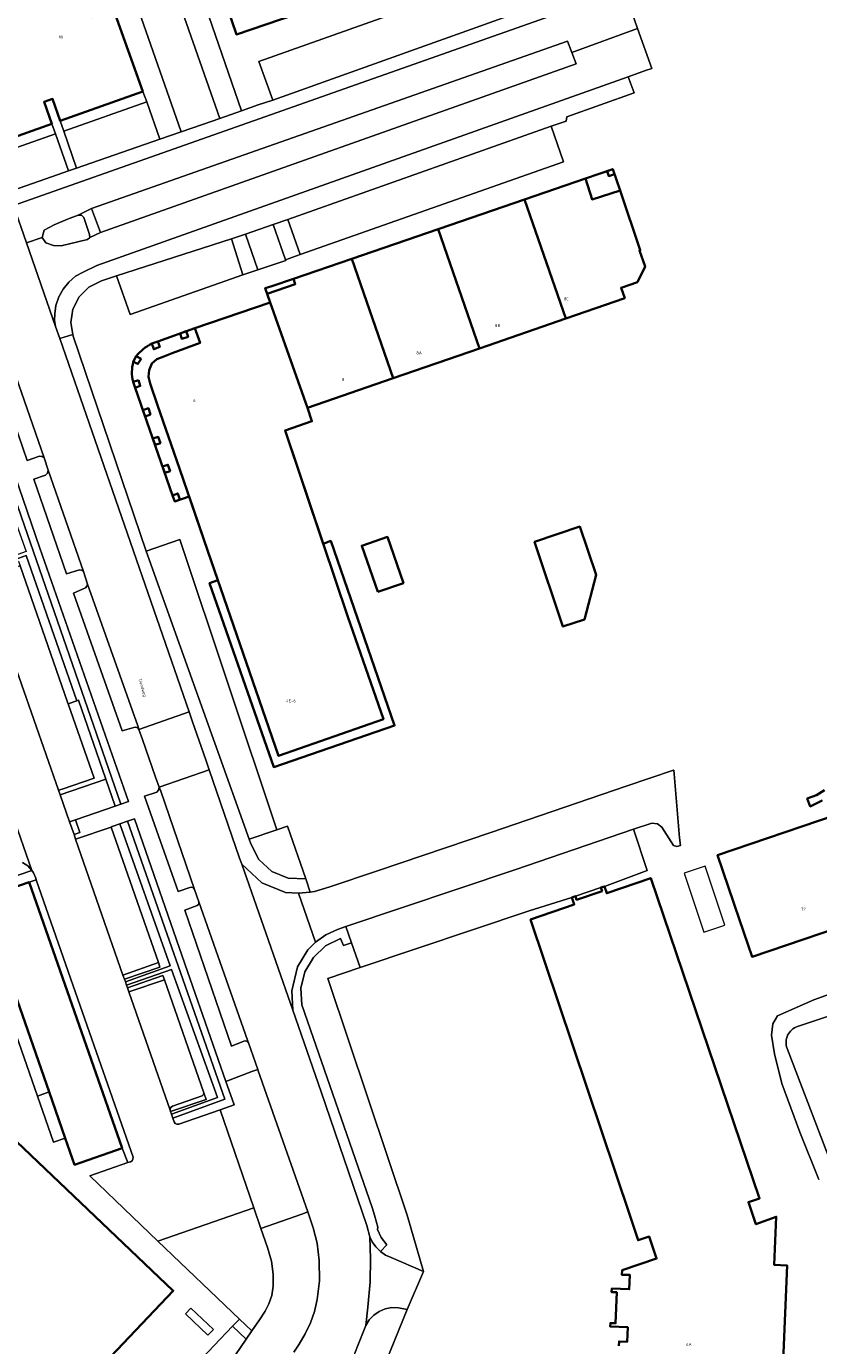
# Model space of a CAD drawing. Header units: metres. Extents: x 73718 to 76933, y 443658 to 446696.
# Tile 39 of 153: x 74822 to 74917, y 445234 to 445392. Entities that reach past the tile are written whole.
import ezdxf
from ezdxf.enums import TextEntityAlignment as Align

# ---------------------------------------------------------------- set-up
doc = ezdxf.new("R2010")
doc.units = ezdxf.units.M
for name, color, linetype, lineweight in [('B-WE-GK-BESCHOEIING-G', 130, 'GK-BESCHOEIING-SO', 18), ('B-WE-GR-BEPLANTING_CULTUUR_BODEMBEDEKKER-GV', 90, 'Continuous', 18), ('B-WE-GR-BEPLANTING_CULTUUR_HEESTERS-GV', 90, 'Continuous', 18), ('B-WE-GR-BEPLANTING_CULTUUR_VASTE PLANTENVAK-GV', 90, 'Continuous', 18), ('B-WE-GR-STRUIK-GV', 90, 'Continuous', 13), ('B-WE-OG-BEBOUWING-GV', 7, 'Continuous', 35), ('B-WE-OG-BEBOUWING-T18', 10, 'Continuous', 18), ('B-WE-OG-BEBOUWING_OVERBOUWING-GV', 7, 'Continuous', 18), ('B-WE-OG-TERREIN_BEGROEID-GV', 7, 'Continuous', 18), ('B-WE-OG-TERREIN_ERF-GV', 7, 'Continuous', 18), ('B-WE-OG-TERREIN_OEVER-GV', 7, 'Continuous', 18), ('B-WE-OG-TOPOGRAFIE-T18', 10, 'Continuous', 18), ('B-WE-OG-WATER_SLOOT-GV', 120, 'Continuous', 18), ('B-WE-VH-HALFVERHARDING_GRASBETONSTEEN-GV', 130, 'Continuous', 18), ('B-WE-VH-OPENVERHARDING-GV', 30, 'Continuous', 18), ('B-WE-VH-OPENVERHARDING_BETONSTRAATSTEEN-GV', 30, 'Continuous', 18), ('B-WE-VH-OPENVERHARDING_SIERBESTRATING-GV', 30, 'Continuous', 18), ('B-WE-VH-OPENVERHARDING_STRAATBAKSTEEN-GV', 30, 'Continuous', 18), ('B-WE-VH-OPENVERHARDING_TEGEL-GV', 30, 'Continuous', 18)]:
    doc.layers.add(name, color=color, linetype=linetype, lineweight=lineweight)
doc.styles.add('NLCS-ISO-M200-T18', font='NLCS-ISO.ttf', dxfattribs={"height": 0.36})
doc.linetypes.add('GK-BESCHOEIING-SO', pattern='A,18,-3,[1,NLCS.SHX,S=0.6,R=0,X=0,Y=0],-3', length=24)

msp = doc.modelspace()

# ---------------------------------------------------------------- linework, layer by layer
at = {"layer": 'B-WE-GK-BESCHOEIING-G', "flags": 128}
for points in [[(74935.931, 445279.69), (74914.5, 445272.575)], [(74913.268, 445269.974), (74919.569, 445253.499), (74924.177, 445240.522), (74924.584, 445239.568), (74924.863, 445238.144), (74924.951, 445237.199), (74924.906, 445236.311), (74922.079, 445226.396), (74922.181, 445226.347), (74915.27, 445201.239), (74915.484, 445201.181), (74910.439, 445183.107), (74901.788, 445163.637), (74897.703, 445126.427)]]:
    msp.add_lwpolyline(points, dxfattribs=at)
at = {"layer": 'B-WE-GK-BESCHOEIING-G'}
msp.add_lwpolyline([(74914.5, 445272.575, 0.4297519), (74913.268, 445269.974)], format="xyb", dxfattribs=at)
at = {"layer": 'B-WE-GR-BEPLANTING_CULTUUR_BODEMBEDEKKER-GV', "flags": 128}
msp.add_lwpolyline([(74828.403, 445369.684), (74827.141, 445369.172), (74825.54, 445368.509), (74824.368, 445367.864), (74824.12, 445367.007), (74824.551, 445366.359), (74825.447, 445366.03), (74826.403, 445366.001), (74829.517, 445366.771), (74829.801, 445366.99), (74829.793, 445367.347), (74829.104, 445369.392), (74828.813, 445369.68)], close=True, dxfattribs=at)
at = {"layer": 'B-WE-GR-BEPLANTING_CULTUUR_HEESTERS-GV', "flags": 128}
msp.add_lwpolyline([(74830.021, 445370.471), (74831.095, 445367.599), (74888.035, 445387.794), (74887.503, 445389.144), (74886.971, 445390.494)], close=True, dxfattribs=at)
at = {"layer": 'B-WE-GR-BEPLANTING_CULTUUR_VASTE PLANTENVAK-GV', "flags": 128}
for points in [[(74833.506, 445299.177), (74834.43, 445299.492), (74823.823, 445329.831), (74816.297, 445351.719), (74815.399, 445351.399)], [(74822.197, 445328.94), (74816.905, 445327.036), (74816.988, 445326.793), (74821.26, 445328.259), (74821.457, 445327.723), (74827.144, 445311.39), (74827.21, 445311.201), (74827.213, 445311.191), (74828.26, 445311.566)], [(74831.725, 445302.191), (74826.244, 445300.312), (74827.375, 445297.087), (74828.084, 445297.326), (74832.848, 445298.952)], [(74840.456, 445260.901), (74845.401, 445262.629), (74845.422, 445262.636), (74847.076, 445263.206), (74847.03, 445263.34), (74846.107, 445266.015), (74841.503, 445279.188), (74835.143, 445297.449), (74834.312, 445297.159), (74845.952, 445263.904), (74839.744, 445261.621), (74839.901, 445261.182), (74840.02, 445260.993), (74840.234, 445260.885)], [(74839.419, 445279.855), (74833.411, 445296.845), (74832.491, 445296.524), (74832.37, 445296.45), (74838.018, 445280.237), (74838.175, 445279.7), (74833.956, 445278.26), (74834.07, 445277.928)], [(74822.551, 445289.845), (74823.408, 445290.132), (74823.339, 445290.329), (74823.069, 445290.962), (74822.856, 445291.275), (74819.96, 445290.251), (74820.36, 445289.093), (74822.547, 445289.857)], [(74845.1, 445264.087), (74839.573, 445279.411), (74834.208, 445277.526), (74834.316, 445277.213), (74838.545, 445278.709), (74838.731, 445278.172), (74843.447, 445264.663), (74843.717, 445263.86), (74839.462, 445262.408), (74839.577, 445262.087)], [(74826.873, 445259.246), (74824.943, 445264.766), (74823.545, 445264.258), (74825.462, 445258.748)], [(74849.204, 445236.163), (74850.112, 445237.493), (74850.801, 445238.546), (74851.244, 445239.386), (74851.593, 445240.403), (74851.763, 445241.504), (74851.736, 445242.939), (74851.535, 445244.525), (74851.056, 445246.158), (74850.284, 445248.413), (74849.428, 445250.911), (74837.965, 445246.912), (74847.712, 445237.59)], [(74841.245, 445238.191), (74843.929, 445235.642), (74844.596, 445236.345), (74841.912, 445238.894)], [(74848.518, 445235.159), (74846.885, 445236.721), (74838.1, 445227.49), (74839.389, 445226.274), (74830.567, 445217.022), (74829.289, 445218.249), (74819.597, 445208.077), (74817.531, 445205.909), (74817.958, 445205.504), (74823.09, 445200.629), (74825.046, 445200.823), (74836.751, 445217.927)]]:
    msp.add_lwpolyline(points, close=True, dxfattribs=at)
at = {"layer": 'B-WE-GR-STRUIK-GV', "flags": 128}
for points in [[(74814.397, 445351.042), (74822.196, 445329.43), (74816.76, 445327.463), (74816.905, 445327.036), (74822.197, 445328.94), (74828.26, 445311.566), (74828.452, 445311.635), (74831.725, 445302.191), (74832.848, 445298.952), (74833.506, 445299.177), (74815.399, 445351.399)], [(74834.312, 445297.159), (74833.411, 445296.845), (74839.419, 445279.855), (74834.07, 445277.928), (74834.208, 445277.526), (74839.573, 445279.411), (74845.1, 445264.087), (74839.577, 445262.087), (74839.744, 445261.621), (74845.952, 445263.904)]]:
    msp.add_lwpolyline(points, close=True, dxfattribs=at)
at = {"layer": 'B-WE-OG-BEBOUWING-GV', "flags": 128}
for points in [[(74854.638, 445409.734), (74850.029, 445408.163), (74849.275, 445410.376), (74841.746, 445407.809), (74843.309, 445403.222), (74840.997, 445402.433), (74842.9, 445396.852), (74845.2, 445397.636), (74847.358, 445391.305), (74854.372, 445393.696), (74853.569, 445396.052), (74858.187, 445397.627)], [(74832.656, 445394.282), (74830.093, 445393.375), (74829.74, 445394.374), (74832.302, 445395.281), (74828.791, 445405.2), (74818.848, 445401.68), (74820.532, 445396.922), (74814.536, 445394.799), (74816.723, 445388.621), (74811.889, 445386.909), (74815.364, 445377.092), (74825.262, 445380.596), (74824.336, 445383.212), (74825.35, 445383.571), (74826.276, 445380.955), (74836.138, 445384.446)], [(74893.832, 445359.724), (74893.394, 445360.993), (74895.341, 445361.646), (74896.267, 445363.518), (74895.579, 445365.437), (74895.675, 445365.468), (74893.268, 445372.635), (74892.397, 445375.184), (74889.146, 445374.073), (74881.825, 445371.548), (74886.765, 445357.285)], [(74892.397, 445375.184), (74891.71, 445374.95), (74891.917, 445374.343), (74892.604, 445374.578)], [(74893.832, 445359.724), (74893.394, 445360.993), (74895.341, 445361.646), (74896.267, 445363.518), (74895.579, 445365.437), (74895.675, 445365.468), (74893.268, 445372.635), (74889.915, 445371.546), (74889.146, 445374.073), (74881.825, 445371.548), (74886.765, 445357.285)], [(74876.438, 445353.722), (74886.765, 445357.285), (74881.825, 445371.548), (74871.62, 445368.029), (74871.497, 445367.987)], [(74866.111, 445350.158), (74876.438, 445353.722), (74871.497, 445367.987), (74861.165, 445364.435)], [(74851.388, 445359.221), (74855.845, 445346.616), (74866.111, 445350.158), (74861.165, 445364.435), (74854.193, 445362.039), (74851.606, 445361.188), (74850.802, 445360.936)], [(74851.388, 445359.221), (74855.845, 445346.616), (74866.111, 445350.158), (74861.165, 445364.435), (74854.196, 445362.04), (74854.405, 445361.424), (74851.03, 445360.27)], [(74855.845, 445346.616), (74851.388, 445359.221), (74842.379, 445356.141), (74843.017, 445354.377), (74839.673, 445353.152), (74838.66, 445352.745), (74837.833, 445352.432), (74837.214, 445351.901), (74836.897, 445351.131), (74836.825, 445350.318), (74837.038, 445349.542), (74837.922, 445346.936), (74840.548, 445339.371), (74843.926, 445329.453), (74852.377, 445304.979), (74864.942, 445309.344), (74860.696, 445321.588), (74853.185, 445343.914), (74856.393, 445345.011)], [(74840.618, 445355.505), (74840.841, 445354.867), (74841.574, 445355.121), (74841.349, 445355.769)], [(74837.227, 445354.298), (74837.467, 445353.634), (74838.185, 445353.897), (74837.95, 445354.541)], [(74835.939, 445352.461), (74835.347, 445352.799), (74835.019, 445352.111), (74835.575, 445351.87)], [(74835.631, 445349.945), (74835.001, 445349.742), (74835.25, 445349.015), (74835.856, 445349.232)], [(74837.074, 445345.815), (74836.815, 445346.572), (74836.175, 445346.353), (74836.438, 445345.597)], [(74838.261, 445342.388), (74838.003, 445343.145), (74837.366, 445342.927), (74837.628, 445342.171)], [(74839.419, 445339.04), (74839.16, 445339.797), (74838.528, 445339.581), (74838.791, 445338.825)], [(74839.722, 445336.142), (74839.984, 445335.41), (74840.6, 445335.631), (74840.345, 445336.366)], [(74883.025, 445330.588), (74886.435, 445320.436), (74889.01, 445321.301), (74890.393, 445326.639), (74888.454, 445332.412)], [(74864.284, 445324.585), (74867.34, 445325.645), (74865.42, 445331.177), (74862.364, 445330.117)], [(74818.243, 445283.932), (74824.943, 445264.766), (74826.873, 445259.246), (74827.992, 445256.045), (74833.673, 445258.031), (74822.551, 445289.845), (74822.547, 445289.857), (74820.36, 445289.093), (74819.068, 445288.641), (74816.866, 445287.871)], [(74807.413, 445271.788), (74783.42, 445246.581), (74815.797, 445215.763), (74839.79, 445240.969)]]:
    msp.add_lwpolyline(points, close=True, dxfattribs=at)
for points in [[(74835.001, 445349.742), (74835.25, 445349.015), (74839.723, 445336.142), (74839.722, 445336.142), (74839.984, 445335.41), (74841.689, 445336.02), (74843.926, 445329.453), (74845.116, 445326.006), (74844.144, 445325.645), (74851.823, 445303.632), (74866.287, 445308.591), (74858.652, 445330.693), (74857.744, 445330.362), (74853.185, 445343.914), (74856.393, 445345.011), (74855.845, 445346.616), (74851.388, 445359.221), (74842.379, 445356.141), (74837.95, 445354.541), (74837.227, 445354.298)], [(74835.347, 445352.799), (74835.019, 445352.111)], [(74917.748, 445300.861), (74916.761, 445300.256), (74915.677, 445299.852), (74916.027, 445298.919), (74917.473, 445299.65)], [(74919.022, 445297.862), (74904.948, 445293.099), (74907.567, 445285.361), (74909.062, 445280.945), (74923.396, 445285.796)], [(74912.776, 445232.573), (74913.259, 445243.993), (74911.723, 445244.058), (74911.968, 445249.82), (74909.535, 445248.923), (74909.169, 445250), (74908.635, 445251.574), (74909.961, 445252.024), (74896.95, 445290.35), (74891.67, 445288.534), (74891.388, 445289.353), (74890.977, 445289.217), (74891.123, 445288.791), (74888.062, 445287.75), (74887.916, 445288.176), (74887.506, 445288.041), (74887.795, 445287.201), (74882.564, 445285.402), (74894.434, 445250), (74895.435, 445247.015), (74896.753, 445247.461), (74897.644, 445244.828), (74893.501, 445243.424), (74893.48, 445242.894), (74894.439, 445242.856), (74894.371, 445241.147), (74892.27, 445241.231), (74892.253, 445240.811), (74892.873, 445240.786), (74892.726, 445237.073), (74892.106, 445237.098), (74892.089, 445236.678), (74894.188, 445236.595), (74894.12, 445234.876), (74893.161, 445234.914), (74893.14, 445234.384)]]:
    msp.add_lwpolyline(points, dxfattribs=at)
at = {"layer": 'B-WE-OG-BEBOUWING-GV'}
for points in [[(74837.227, 445354.298, 0.0997008), (74835.347, 445352.799)], [(74835.019, 445352.111, 0.1350799), (74835.001, 445349.742)]]:
    msp.add_lwpolyline(points, format="xyb", dxfattribs=at)
at = {"layer": 'B-WE-OG-BEBOUWING_OVERBOUWING-GV', "flags": 128}
msp.add_lwpolyline([(74903.45, 445291.785), (74900.937, 445290.95), (74903.285, 445283.886), (74905.798, 445284.722)], close=True, dxfattribs=at)
at = {"layer": 'B-WE-OG-TERREIN_BEGROEID-GV', "flags": 128}
for points in [[(74852.202, 445296.117), (74848.884, 445294.994), (74849.066, 445294.458), (74850.032, 445292.582), (74851.585, 445291.152), (74853.535, 445290.344), (74855.644, 445290.256), (74853.474, 445296.544)], [(74834.862, 445256.527), (74834.978, 445256.725), (74834.99, 445256.942), (74828.095, 445276.677), (74823.408, 445290.132), (74822.551, 445289.845), (74833.673, 445258.031), (74834.362, 445256.299), (74834.68, 445256.41)], [(74865.878, 445244.938), (74869.763, 445243.266), (74867.782, 445250), (74858.398, 445277.987), (74858.283, 445278.328), (74862.161, 445279.631), (74861.131, 445282.606), (74860.168, 445282.282), (74859.831, 445283.125), (74858.034, 445282.233), (74856.567, 445280.865), (74855.552, 445279.135), (74855.073, 445277.187), (74855.172, 445275.184), (74863.611, 445250.923), (74863.869, 445250), (74864.267, 445248.577), (74864.259, 445248.314), (74864.692, 445247.336), (74865.341, 445246.484), (74864.591, 445245.671), (74865.202, 445245.248)], [(74863.797, 445238.053), (74863.231, 445237.495), (74862.841, 445236.805), (74861.983, 445234.639), (74861.519, 445233.507), (74861.157, 445232.784), (74864.745, 445231.268), (74867.778, 445238.723), (74866.735, 445238.944), (74865.955, 445238.96), (74865.172, 445238.81), (74864.437, 445238.499)]]:
    msp.add_lwpolyline(points, close=True, dxfattribs=at)
at = {"layer": 'B-WE-OG-TERREIN_ERF-GV', "flags": 128}
for points in [[(74831.485, 445406.142), (74840.754, 445379.641), (74843.305, 445380.527), (74845.354, 445381.245), (74836.085, 445407.751)], [(74801.088, 445400.346), (74804.198, 445389.923), (74804.199, 445389.92), (74804.728, 445388.733), (74805.054, 445387.909), (74805.495, 445386.975), (74806.144, 445385.764), (74806.533, 445385.075), (74808.577, 445382.106), (74810.97, 445379.41), (74813.678, 445377.03), (74813.684, 445377.025), (74818.254, 445373.711), (74819.131, 445373.245), (74819.615, 445373.142), (74818.33, 445376.798), (74825.69, 445379.38), (74825.262, 445380.596), (74815.364, 445377.092), (74811.889, 445386.909), (74816.723, 445388.621), (74814.536, 445394.799)], [(74842.9, 445396.852), (74847.962, 445382.158), (74849.971, 445382.862), (74851.698, 445383.435), (74850.034, 445388.064), (74866.585, 445393.898)], [(74854.372, 445393.696), (74847.358, 445391.305), (74845.2, 445397.636)], [(74894.287, 445395.11), (74895.375, 445392.005), (74897.051, 445387.225), (74896.332, 445386.973), (74894.258, 445386.236), (74894.941, 445384.313), (74886.896, 445381.45), (74886.804, 445380.908), (74885.017, 445380.303), (74886.487, 445376.043), (74854.979, 445364.947), (74853.25, 445364.334), (74853.278, 445364.255), (74849.926, 445363.118), (74848.112, 445362.522), (74834.626, 445357.793), (74832.997, 445362.429), (74831.209, 445361.794), (74829.706, 445361.052), (74828.537, 445359.9), (74827.791, 445358.439), (74827.541, 445356.817), (74827.78, 445355.407), (74827.817, 445355.189), (74836.551, 445329.467), (74840.57, 445330.875), (74852.202, 445296.117), (74853.474, 445296.544), (74855.644, 445290.256), (74856.163, 445288.678), (74856.701, 445288.735), (74858.539, 445289.309), (74864.258, 445291.226), (74877.794, 445295.792), (74893.983, 445301.328), (74899.663, 445303.27), (74899.685, 445303.278), (74899.725, 445302.804), (74900.046, 445298.989), (74900.367, 445295.184), (74900.493, 445294.259), (74900.061, 445294.113), (74899.663, 445294.228), (74898.248, 445296.441), (74897.744, 445296.859), (74897.089, 445296.902), (74894.88, 445296.193), (74896.509, 445291.245), (74891.388, 445289.353), (74891.67, 445288.534), (74896.95, 445290.35), (74909.961, 445252.024), (74908.635, 445251.574), (74909.169, 445250), (74909.535, 445248.923), (74911.968, 445249.82), (74911.723, 445244.058), (74913.259, 445243.993), (74912.776, 445232.573)], [(74917.473, 445299.65), (74916.027, 445298.919), (74915.677, 445299.852), (74916.761, 445300.256), (74917.748, 445300.861)], [(74923.396, 445285.796), (74909.062, 445280.945), (74907.567, 445285.361), (74904.948, 445293.099), (74919.022, 445297.862)], [(74893.14, 445234.384), (74893.161, 445234.914), (74894.12, 445234.876), (74894.188, 445236.595), (74892.089, 445236.678), (74892.106, 445237.098), (74892.726, 445237.073), (74892.873, 445240.786), (74892.253, 445240.811), (74892.27, 445241.231), (74894.371, 445241.147), (74894.439, 445242.856), (74893.48, 445242.894), (74893.501, 445243.424), (74897.644, 445244.828), (74896.753, 445247.461), (74895.435, 445247.015), (74894.434, 445250), (74882.564, 445285.402), (74887.795, 445287.201), (74887.506, 445288.041), (74882.375, 445286.418), (74862.161, 445279.631), (74858.283, 445278.328), (74858.398, 445277.987), (74867.782, 445250), (74869.763, 445243.266), (74867.778, 445238.723), (74864.745, 445231.268)], [(74917.063, 445254.274), (74914.784, 445259.954), (74912.624, 445265.785), (74911.76, 445269.313), (74911.4, 445271.544), (74911.544, 445272.912), (74912.12, 445273.848), (74916.44, 445275.792), (74921.776, 445277.69)]]:
    msp.add_lwpolyline(points, dxfattribs=at)
for points in [[(74826.698, 445379.733), (74836.645, 445383.222), (74836.138, 445384.446), (74826.276, 445380.955)], [(74892.604, 445374.578), (74891.917, 445374.343), (74891.71, 445374.95), (74892.397, 445375.184)], [(74856.393, 445345.011), (74853.185, 445343.914), (74860.696, 445321.588), (74864.942, 445309.344), (74852.377, 445304.979), (74843.926, 445329.453), (74840.548, 445339.371), (74837.922, 445346.936), (74837.038, 445349.542), (74836.825, 445350.318), (74836.897, 445351.131), (74837.214, 445351.901), (74837.833, 445352.432), (74838.66, 445352.745), (74839.673, 445353.152), (74843.017, 445354.377), (74842.379, 445356.141), (74851.388, 445359.221), (74851.03, 445360.27), (74854.405, 445361.424), (74854.196, 445362.04), (74861.165, 445364.435), (74871.497, 445367.987), (74871.62, 445368.029), (74881.825, 445371.548), (74889.146, 445374.073), (74889.915, 445371.546), (74893.268, 445372.635), (74895.675, 445365.468), (74895.579, 445365.437), (74896.267, 445363.518), (74895.341, 445361.646), (74893.394, 445360.993), (74893.832, 445359.724), (74886.765, 445357.285), (74876.438, 445353.722), (74866.111, 445350.158), (74855.845, 445346.616)], [(74841.349, 445355.769), (74841.574, 445355.121), (74840.841, 445354.867), (74840.618, 445355.505)], [(74837.95, 445354.541), (74838.185, 445353.897), (74837.467, 445353.634), (74837.227, 445354.298)], [(74835.575, 445351.87), (74835.019, 445352.111), (74835.347, 445352.799), (74835.939, 445352.461)], [(74835.856, 445349.232), (74835.25, 445349.015), (74835.001, 445349.742), (74835.631, 445349.945)], [(74836.438, 445345.597), (74836.175, 445346.353), (74836.815, 445346.572), (74837.074, 445345.815)], [(74837.628, 445342.171), (74837.366, 445342.927), (74838.003, 445343.145), (74838.261, 445342.388)], [(74838.791, 445338.825), (74838.528, 445339.581), (74839.16, 445339.797), (74839.419, 445339.04)], [(74840.345, 445336.366), (74840.6, 445335.631), (74839.984, 445335.41), (74839.722, 445336.142)], [(74888.454, 445332.412), (74890.393, 445326.639), (74889.01, 445321.301), (74886.435, 445320.436), (74883.025, 445330.588)], [(74862.364, 445330.117), (74865.42, 445331.177), (74867.34, 445325.645), (74864.284, 445324.585)], [(74887.916, 445288.176), (74888.062, 445287.75), (74891.123, 445288.791), (74890.977, 445289.217)]]:
    msp.add_lwpolyline(points, close=True, dxfattribs=at)
at = {"layer": 'B-WE-OG-TERREIN_OEVER-GV', "flags": 128}
for points in [[(74914.5, 445272.575), (74935.931, 445279.69)], [(74921.776, 445277.69), (74916.44, 445275.792), (74912.12, 445273.848), (74911.544, 445272.912), (74911.4, 445271.544), (74911.76, 445269.313), (74912.624, 445265.785), (74914.784, 445259.954), (74917.063, 445254.274)], [(74919.569, 445253.499), (74913.268, 445269.974)]]:
    msp.add_lwpolyline(points, dxfattribs=at)
at = {"layer": 'B-WE-OG-TERREIN_OEVER-GV'}
msp.add_lwpolyline([(74913.268, 445269.974, -0.4297519), (74914.5, 445272.575)], format="xyb", dxfattribs=at)
at = {"layer": 'B-WE-OG-WATER_SLOOT-GV', "flags": 128}
for points in [[(74913.268, 445269.974), (74919.569, 445253.499), (74924.177, 445240.522), (74924.584, 445239.568), (74924.863, 445238.144), (74924.951, 445237.199), (74924.906, 445236.311), (74922.079, 445226.396), (74922.181, 445226.347), (74915.27, 445201.239), (74915.484, 445201.181), (74910.439, 445183.107), (74901.788, 445163.637), (74897.703, 445126.427), (74897.676, 445126.181), (74897.489, 445124.473), (74903.7, 445123.388), (74905.01, 445131.348), (74905.145, 445131.335), (74911.271, 445165.921), (74917.35, 445191.627), (74954.087, 445320.955), (74970.488, 445379.007), (74985.2, 445444.066)], [(74935.931, 445279.69), (74914.5, 445272.575)]]:
    msp.add_lwpolyline(points, dxfattribs=at)
at = {"layer": 'B-WE-OG-WATER_SLOOT-GV'}
msp.add_lwpolyline([(74914.5, 445272.575, 0.4297519), (74913.268, 445269.974)], format="xyb", dxfattribs=at)
at = {"layer": 'B-WE-VH-HALFVERHARDING_GRASBETONSTEEN-GV', "flags": 128}
msp.add_lwpolyline([(74846.885, 445236.721), (74848.518, 445235.159), (74849.204, 445236.163), (74847.712, 445237.59)], close=True, dxfattribs=at)
at = {"layer": 'B-WE-VH-OPENVERHARDING-GV', "flags": 128}
for points in [[(74840.997, 445402.433), (74838.805, 445408.702), (74836.085, 445407.751), (74845.354, 445381.245), (74847.962, 445382.158), (74842.9, 445396.852)], [(74893.19, 445398.283), (74893.267, 445398.309), (74891.724, 445402.815), (74888.982, 445401.858), (74885.032, 445400.481), (74876.069, 445397.254), (74874.608, 445396.717), (74868.857, 445394.69), (74866.585, 445393.898), (74850.034, 445388.064), (74851.698, 445383.435), (74892.548, 445398.068)], [(74827.244, 445374.965), (74828.235, 445375.284), (74826.698, 445379.733), (74826.276, 445380.955), (74825.35, 445383.571), (74824.336, 445383.212), (74825.262, 445380.596), (74825.69, 445379.38)], [(74826.698, 445379.733), (74828.235, 445375.284), (74838.202, 445378.754), (74836.645, 445383.222)], [(74827.244, 445374.965), (74825.69, 445379.38), (74818.33, 445376.798), (74819.615, 445373.142), (74819.879, 445372.391), (74826.038, 445374.543)]]:
    msp.add_lwpolyline(points, close=True, dxfattribs=at)
at = {"layer": 'B-WE-VH-OPENVERHARDING_BETONSTRAATSTEEN-GV', "flags": 128}
for points in [[(74818.25, 445357.7), (74818.03, 445357.543), (74816.568, 445356.978), (74822.299, 445340.32), (74823.802, 445340.825), (74824.102, 445340.799), (74824.34, 445340.613), (74820.292, 445352.345), (74818.351, 445357.95)], [(74824.5, 445338.575), (74823.106, 445338.075), (74827.041, 445326.736), (74828.577, 445327.241), (74828.842, 445327.21), (74829.036, 445327.026), (74824.845, 445339.144), (74824.756, 445338.809)], [(74821.457, 445327.723), (74817.172, 445326.253), (74826.079, 445300.857), (74826.496, 445300.997), (74830.345, 445302.29), (74827.213, 445311.191), (74827.21, 445311.201), (74827.144, 445311.39)], [(74829.288, 445325.066), (74827.861, 445324.444), (74833.666, 445307.959), (74835.067, 445308.385), (74835.305, 445308.407), (74835.539, 445308.307), (74835.688, 445308.12), (74835.569, 445308.556), (74829.55, 445325.524), (74829.465, 445325.269)], [(74835.688, 445308.12), (74836.108, 445306.923), (74837.686, 445302.406), (74838.107, 445301.211), (74844.094, 445303.317), (74843.689, 445304.509), (74842.106, 445309.03), (74841.709, 445310.226)], [(74838.041, 445300.884), (74837.831, 445300.624), (74836.368, 445300.143), (74840.367, 445288.727), (74841.763, 445289.209), (74841.987, 445289.259), (74842.22, 445289.174), (74842.359, 445288.992), (74838.296, 445300.759), (74838.107, 445301.211)], [(74838.018, 445280.237), (74832.37, 445296.45), (74828.112, 445295.001), (74833.773, 445278.743)], [(74842.668, 445287.065), (74841.193, 445286.5), (74846.75, 445270.251), (74848.245, 445270.831), (74848.455, 445270.874), (74848.673, 445270.792), (74848.802, 445270.62), (74848.678, 445270.974), (74842.853, 445287.49), (74842.841, 445287.243)], [(74843.447, 445264.663), (74838.731, 445278.172), (74834.478, 445276.729), (74839.441, 445262.559), (74839.439, 445262.761), (74839.544, 445262.949), (74839.716, 445263.055), (74843.245, 445264.285), (74843.417, 445264.436)], [(74864.052, 445246.208), (74863.619, 445246.834), (74863.32, 445247.423), (74863.42, 445244.777), (74863.363, 445242.021), (74863.092, 445239.019), (74862.841, 445236.805), (74863.231, 445237.495), (74863.797, 445238.053), (74864.437, 445238.499), (74865.172, 445238.81), (74865.955, 445238.96), (74866.735, 445238.944), (74867.778, 445238.723), (74869.763, 445243.266), (74865.878, 445244.938), (74865.202, 445245.248), (74864.591, 445245.671)]]:
    msp.add_lwpolyline(points, close=True, dxfattribs=at)
for points in [[(74820.504, 445298.052), (74822.856, 445291.275), (74823.069, 445290.962), (74823.339, 445290.329), (74823.408, 445290.132), (74828.095, 445276.677), (74834.99, 445256.942), (74834.978, 445256.725), (74834.862, 445256.527), (74834.68, 445256.41), (74834.362, 445256.299), (74829.8, 445254.705), (74837.965, 445246.912), (74849.428, 445250.911), (74845.422, 445262.636), (74845.401, 445262.629), (74840.456, 445260.901), (74840.234, 445260.885), (74840.02, 445260.993), (74839.901, 445261.182), (74839.744, 445261.621), (74839.577, 445262.087), (74839.462, 445262.408), (74839.441, 445262.559), (74834.478, 445276.729), (74834.316, 445277.213), (74834.208, 445277.526), (74834.07, 445277.928), (74833.956, 445278.26), (74833.773, 445278.743), (74828.112, 445295.001), (74827.923, 445295.548), (74827.375, 445297.087), (74826.244, 445300.312), (74826.079, 445300.857), (74817.172, 445326.253)], [(74821.76, 445292.199), (74822.382, 445291.796), (74822.856, 445291.275), (74820.504, 445298.052)]]:
    msp.add_lwpolyline(points, dxfattribs=at)
at = {"layer": 'B-WE-VH-OPENVERHARDING_SIERBESTRATING-GV', "flags": 128}
for points in [[(74854.979, 445364.947), (74886.487, 445376.043), (74885.017, 445380.303), (74853.513, 445369.145)], [(74846.76, 445366.826), (74832.997, 445362.429), (74834.626, 445357.793), (74848.112, 445362.522)], [(74836.551, 445329.467), (74848.884, 445294.994), (74852.202, 445296.117), (74840.57, 445330.875)], [(74861.131, 445282.606), (74862.161, 445279.631), (74882.375, 445286.418), (74887.506, 445288.041), (74887.916, 445288.176), (74890.977, 445289.217), (74891.388, 445289.353), (74896.509, 445291.245), (74894.88, 445296.193), (74880.675, 445291.326), (74860.461, 445284.538)]]:
    msp.add_lwpolyline(points, close=True, dxfattribs=at)
at = {"layer": 'B-WE-VH-OPENVERHARDING_STRAATBAKSTEEN-GV', "flags": 128}
for points in [[(74836.645, 445383.222), (74838.202, 445378.754), (74840.754, 445379.641), (74831.485, 445406.142), (74828.791, 445405.2), (74832.302, 445395.281), (74832.656, 445394.282), (74836.138, 445384.446)], [(74820.693, 445370.84), (74822.244, 445366.367), (74824.12, 445367.007), (74824.368, 445367.864), (74825.54, 445368.509), (74827.141, 445369.172), (74828.403, 445369.684), (74830.021, 445370.471), (74886.971, 445390.494), (74887.503, 445389.144), (74895.375, 445392.005), (74894.287, 445395.11), (74893.267, 445398.066), (74893.19, 445398.283), (74892.548, 445398.068), (74893.163, 445396.428)], [(74822.244, 445366.367), (74825.724, 445356.329), (74825.578, 445357.097), (74825.63, 445357.852), (74825.762, 445358.87), (74826.087, 445359.882), (74826.604, 445360.832), (74827.29, 445361.668), (74828.105, 445362.35), (74828.999, 445362.855), (74830.642, 445363.635), (74894.258, 445386.236), (74896.332, 445386.973), (74897.051, 445387.225), (74895.375, 445392.005), (74887.503, 445389.144), (74888.035, 445387.794), (74831.095, 445367.599), (74829.801, 445366.99), (74829.517, 445366.771), (74826.403, 445366.001), (74825.447, 445366.03), (74824.551, 445366.359), (74824.12, 445367.007)], [(74814.642, 445368.722), (74814.738, 445368.438), (74815.061, 445367.482), (74817.846, 445359.409), (74818.351, 445357.95), (74820.292, 445352.345), (74824.34, 445340.613), (74824.845, 445339.144), (74829.036, 445327.026), (74829.55, 445325.524), (74835.569, 445308.556), (74835.688, 445308.12), (74841.709, 445310.226), (74826.218, 445354.905), (74825.724, 445356.329), (74822.244, 445366.367), (74820.693, 445370.84), (74819.748, 445370.507)], [(74856.163, 445288.678), (74854.786, 445288.532), (74856.831, 445282.664), (74858.052, 445283.564), (74859.436, 445284.181), (74860.461, 445284.538), (74880.675, 445291.326), (74894.88, 445296.193), (74897.089, 445296.902), (74897.744, 445296.859), (74898.248, 445296.441), (74899.663, 445294.228), (74900.061, 445294.113), (74900.493, 445294.259), (74900.367, 445295.184), (74900.046, 445298.989), (74899.725, 445302.804), (74899.685, 445303.278), (74899.663, 445303.27), (74893.983, 445301.328), (74877.794, 445295.792), (74864.258, 445291.226), (74858.539, 445289.309), (74856.701, 445288.735)], [(74828.084, 445297.326), (74827.375, 445297.087), (74827.923, 445295.548), (74828.629, 445295.805)], [(74823.545, 445264.258), (74824.943, 445264.766), (74818.243, 445283.932), (74816.821, 445283.508)]]:
    msp.add_lwpolyline(points, close=True, dxfattribs=at)
msp.add_lwpolyline([(74861.519, 445233.507), (74861.983, 445234.639), (74862.841, 445236.805), (74863.092, 445239.019), (74863.363, 445242.021), (74863.42, 445244.777), (74863.32, 445247.423), (74862.961, 445248.784), (74857.51, 445264.755), (74854.09, 445274.545), (74847.99, 445292.003), (74847.731, 445292.744), (74844.094, 445303.317), (74838.107, 445301.211), (74838.296, 445300.759), (74842.359, 445288.992), (74842.853, 445287.49), (74848.678, 445270.974), (74848.802, 445270.62), (74849.914, 445267.449), (74849.968, 445267.295), (74855.895, 445250.404), (74856.548, 445248.519), (74857.022, 445246.679), (74857.265, 445244.588), (74857.301, 445242.173), (74857.03, 445239.909), (74856.702, 445238.497), (74856.223, 445237.12), (74855.601, 445235.802), (74854.846, 445234.565), (74854.228, 445233.623)], dxfattribs=at)
at = {"layer": 'B-WE-VH-OPENVERHARDING_TEGEL-GV', "flags": 128}
for points in [[(74851.698, 445383.435), (74849.971, 445382.862), (74847.962, 445382.158), (74845.354, 445381.245), (74843.305, 445380.527), (74840.754, 445379.641), (74838.202, 445378.754), (74828.235, 445375.284), (74827.244, 445374.965), (74826.038, 445374.543), (74819.879, 445372.391), (74814.069, 445370.369), (74814.642, 445368.722), (74819.748, 445370.507), (74820.693, 445370.84), (74893.163, 445396.428), (74892.548, 445398.068)], [(74825.724, 445356.329), (74826.218, 445354.905), (74827.78, 445355.407), (74827.541, 445356.817), (74827.791, 445358.439), (74828.537, 445359.9), (74829.706, 445361.052), (74831.209, 445361.794), (74832.997, 445362.429), (74846.76, 445366.826), (74848.448, 445367.38), (74851.743, 445368.536), (74853.513, 445369.145), (74885.017, 445380.303), (74886.804, 445380.908), (74886.896, 445381.45), (74894.941, 445384.313), (74894.258, 445386.236), (74830.642, 445363.635), (74828.999, 445362.855), (74828.105, 445362.35), (74827.29, 445361.668), (74826.604, 445360.832), (74826.087, 445359.882), (74825.762, 445358.87), (74825.63, 445357.852), (74825.578, 445357.097)], [(74828.403, 445369.684), (74828.813, 445369.68), (74829.104, 445369.392), (74829.793, 445367.347), (74829.801, 445366.99), (74831.095, 445367.599), (74830.021, 445370.471)], [(74848.448, 445367.38), (74849.926, 445363.118), (74853.278, 445364.255), (74853.25, 445364.334), (74851.743, 445368.536)], [(74854.979, 445364.947), (74853.513, 445369.145), (74851.743, 445368.536), (74853.25, 445364.334)], [(74846.76, 445366.826), (74848.112, 445362.522), (74849.926, 445363.118), (74848.448, 445367.38)], [(74836.551, 445329.467), (74827.817, 445355.189), (74827.78, 445355.407), (74826.218, 445354.905), (74841.709, 445310.226), (74842.106, 445309.03), (74843.689, 445304.509), (74844.094, 445303.317), (74847.731, 445292.744), (74847.99, 445292.003), (74850.404, 445289.781), (74853.242, 445288.605), (74854.786, 445288.532), (74856.163, 445288.678), (74855.644, 445290.256), (74853.535, 445290.344), (74851.585, 445291.152), (74850.032, 445292.582), (74849.066, 445294.458), (74848.884, 445294.994)], [(74826.079, 445300.857), (74826.244, 445300.312), (74831.725, 445302.191), (74828.452, 445311.635), (74828.26, 445311.566), (74827.213, 445311.191), (74830.345, 445302.29), (74826.496, 445300.997)], [(74847.99, 445292.003), (74854.09, 445274.545), (74853.975, 445276.868), (74854.677, 445279.724), (74855.883, 445281.78), (74856.831, 445282.664), (74854.786, 445288.532), (74853.242, 445288.605), (74850.404, 445289.781)], [(74864.591, 445245.671), (74865.341, 445246.484), (74864.692, 445247.336), (74864.259, 445248.314), (74864.267, 445248.577), (74863.869, 445250), (74863.611, 445250.923), (74855.172, 445275.184), (74855.073, 445277.187), (74855.552, 445279.135), (74856.567, 445280.865), (74858.034, 445282.233), (74859.831, 445283.125), (74860.168, 445282.282), (74861.131, 445282.606), (74860.461, 445284.538), (74859.436, 445284.181), (74858.052, 445283.564), (74856.831, 445282.664), (74855.883, 445281.78), (74854.677, 445279.724), (74853.975, 445276.868), (74854.09, 445274.545), (74857.51, 445264.755), (74862.961, 445248.784), (74863.32, 445247.423), (74863.619, 445246.834), (74864.052, 445246.208)], [(74838.018, 445280.237), (74833.773, 445278.743), (74833.956, 445278.26), (74838.175, 445279.7)], [(74834.316, 445277.213), (74834.478, 445276.729), (74838.731, 445278.172), (74838.545, 445278.709)], [(74807.413, 445271.788), (74839.79, 445240.969), (74815.797, 445215.763), (74783.42, 445246.581)], [(74845.422, 445262.636), (74849.428, 445250.911), (74850.284, 445248.413), (74855.196, 445250.153), (74855.895, 445250.404), (74849.968, 445267.295), (74849.914, 445267.449), (74849.193, 445267.201), (74846.107, 445266.015), (74847.03, 445263.34), (74847.076, 445263.206)], [(74843.417, 445264.436), (74843.245, 445264.285), (74839.716, 445263.055), (74839.544, 445262.949), (74839.439, 445262.761), (74839.441, 445262.559), (74839.462, 445262.408), (74843.717, 445263.86), (74843.447, 445264.663)], [(74841.245, 445238.191), (74841.912, 445238.894), (74844.596, 445236.345), (74843.929, 445235.642)]]:
    msp.add_lwpolyline(points, close=True, dxfattribs=at)
for points in [[(74816.297, 445351.719), (74823.823, 445329.831), (74834.43, 445299.492), (74833.506, 445299.177), (74832.848, 445298.952), (74828.084, 445297.326), (74828.629, 445295.805), (74827.923, 445295.548), (74828.112, 445295.001), (74832.37, 445296.45), (74832.491, 445296.524), (74833.411, 445296.845), (74834.312, 445297.159), (74835.143, 445297.449), (74841.503, 445279.188), (74846.107, 445266.015), (74849.193, 445267.201), (74849.914, 445267.449), (74848.802, 445270.62), (74848.673, 445270.792), (74848.455, 445270.874), (74848.245, 445270.831), (74846.75, 445270.251), (74841.193, 445286.5), (74842.668, 445287.065), (74842.841, 445287.243), (74842.853, 445287.49), (74842.359, 445288.992), (74842.22, 445289.174), (74841.987, 445289.259), (74841.763, 445289.209), (74840.367, 445288.727), (74836.368, 445300.143), (74837.831, 445300.624), (74838.041, 445300.884), (74838.107, 445301.211), (74837.686, 445302.406), (74836.108, 445306.923), (74835.688, 445308.12), (74835.539, 445308.307), (74835.305, 445308.407), (74835.067, 445308.385), (74833.666, 445307.959), (74827.861, 445324.444), (74829.288, 445325.066), (74829.465, 445325.269), (74829.55, 445325.524), (74829.036, 445327.026), (74828.842, 445327.21), (74828.577, 445327.241), (74827.041, 445326.736), (74823.106, 445338.075), (74824.5, 445338.575), (74824.756, 445338.809), (74824.845, 445339.144), (74824.34, 445340.613), (74824.102, 445340.799), (74823.802, 445340.825), (74822.299, 445340.32), (74816.568, 445356.978)], [(74819.96, 445290.251), (74822.856, 445291.275), (74822.382, 445291.796), (74821.76, 445292.199)], [(74838.1, 445227.49), (74846.885, 445236.721), (74847.712, 445237.59), (74837.965, 445246.912), (74829.8, 445254.705), (74834.362, 445256.299), (74833.673, 445258.031), (74827.992, 445256.045), (74826.873, 445259.246), (74825.462, 445258.748), (74823.545, 445264.258), (74816.821, 445283.508)], [(74854.228, 445233.623), (74854.846, 445234.565), (74855.601, 445235.802), (74856.223, 445237.12), (74856.702, 445238.497), (74857.03, 445239.909), (74857.301, 445242.173), (74857.265, 445244.588), (74857.022, 445246.679), (74856.548, 445248.519), (74855.895, 445250.404), (74855.196, 445250.153), (74850.284, 445248.413), (74851.056, 445246.158), (74851.535, 445244.525), (74851.736, 445242.939), (74851.763, 445241.504), (74851.593, 445240.403), (74851.244, 445239.386), (74850.801, 445238.546), (74850.112, 445237.493), (74849.204, 445236.163), (74848.518, 445235.159), (74836.751, 445217.927)]]:
    msp.add_lwpolyline(points, dxfattribs=at)

# ---------------------------------------------------------------- texts
at = {"layer": 'B-WE-OG-BEBOUWING-T18', "style": 'NLCS-ISO-M200-T18'}
for s, p in [('10', (74826.359, 445390.991)), ('8C', (74886.828, 445359.649)), ('8C', (74886.828, 445359.649)), ('8B', (74878.62, 445356.46)), ('8A', (74869.22, 445353.19)), ('8', (74860.14, 445350.02)), ('8', (74860.14, 445350.02)), ('6', (74842.336, 445347.485)), ('4E-6', (74853.891, 445311.549)), ('32', (74915.211, 445286.654)), ('4A', (74901.51, 445234.56))]:
    msp.add_text(s, height=0.36, dxfattribs=at).set_placement(p, align=Align.MIDDLE)
at = {"layer": 'B-WE-OG-TOPOGRAFIE-T18', "style": 'NLCS-ISO-M200-T18'}
msp.add_text('Tiendweg', height=0.36, rotation=286, dxfattribs=at).set_placement((74836.067, 445313.125), align=Align.MIDDLE)

doc.saveas('drawing.dxf')
